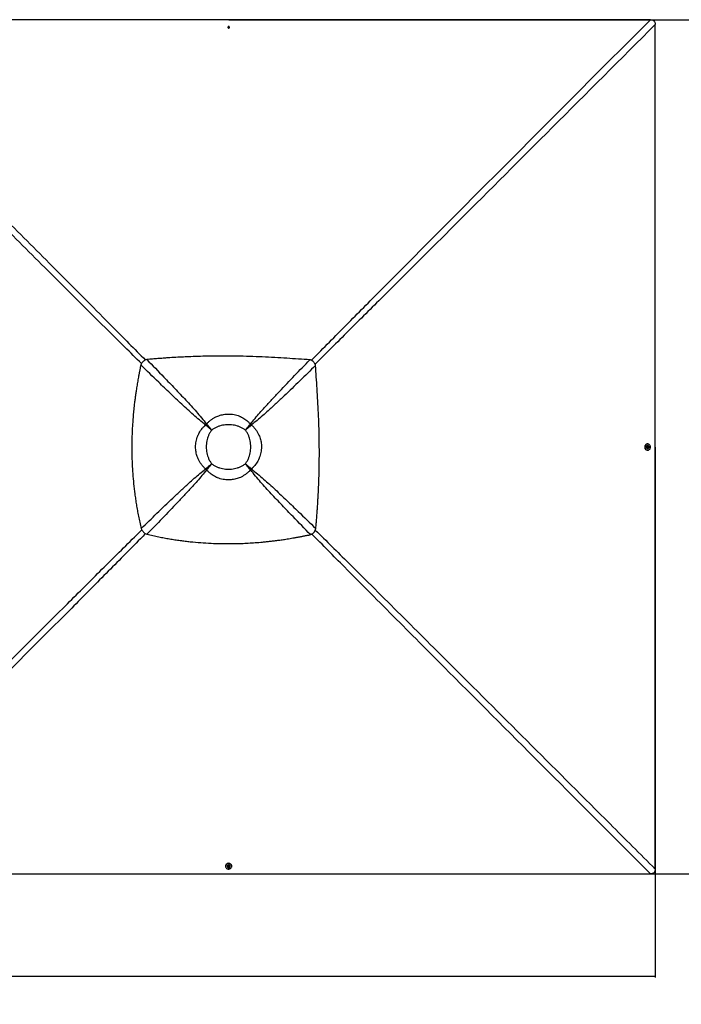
# Model space of a CAD drawing. Header units: millimetres. Extents: x 20 to 22981, y 40 to 19992.
# Tile 97 of 143: x 8251 to 12232, y 8615 to 14537. Entities that reach past the tile are written whole.
import ezdxf

# ---------------------------------------------------------------- set-up
doc = ezdxf.new("R2010")
doc.units = ezdxf.units.MM
doc.header["$LTSCALE"] = 2
doc.layers.add('COMPONENT_GEOMETRY', color=7, linetype='Continuous')
doc.styles.add('SLDTEXTSTYLE0', font='TXT', dxfattribs={"width": 0.75})
doc.dimstyles.new('SLDDIMSTYLE0', dxfattribs={"dimtxt": 100, "dimasz": 6.604, "dimexe": 0, "dimexo": 0.0625, "dimgap": 25, "dimtad": 0, "dimtih": 1, "dimtoh": 1, "dimdec": 0, "dimrnd": 1e-09, "dimzin": 12, "dimdsep": 46, "dimtxsty": 'SLDTEXTSTYLE0', "dimsah": 1, "dimcen": 0.09, "dimadec": 0, "dimazin": 3, "dimtfac": 1, "dimtdec": 0, "dimtofl": 0, "dimtmove": 0, "dimatfit": 3, "dimfxl": 1, "dimfrac": 2, "dimtolj": 1, "dimtzin": 12, "dimarcsym": 0})

# ---------------------------------------------------------------- blocks, each defined once
blk = doc.blocks.new('_D')
at = {"layer": 'COMPONENT_GEOMETRY', "color": 7}
for p, q in [((9509.2, 14536.8), (12800.3, 14536.8)), ((12793.9, 14536.8), (12793.9, 12132.6)), ((12593.9, 12112.3), (12563.4, 12112.3)), ((12563.4, 12112.3), (12563.4, 11953.5)), ((12994, 12112.3), (13024.5, 12112.3)), ((13024.5, 12112.3), (13024.5, 11953.5)), ((12563.4, 11953.5), (12593.9, 11953.5)), ((13024.5, 11953.5), (12994, 11953.5)), ((12793.9, 9399.7), (12793.9, 11803.9)), ((9509.2, 9399.7), (12800.3, 9399.7))]:
    blk.add_line(p, q, dxfattribs=at)
for points in [[(12793.9, 14536.8), (12792.9, 14530.2), (12795, 14530.2)], [(12793.9, 9399.7), (12795, 9406.3), (12792.9, 9406.3)]]:
    blk.add_solid(points, dxfattribs=at)
at = {"layer": 'COMPONENT_GEOMETRY', "color": 7, "char_height": 100, "attachment_point": 1, "style": 'SLDTEXTSTYLE0'}
for s, insert in [('8\'5.12"', (12593.9, 12082.5)), ('2569mm', (12521.2, 11932.8))]:
    blk.add_mtext(s, dxfattribs=dict(at, insert=insert))
blk = doc.blocks.new('_D_2')
at = {"layer": 'COMPONENT_GEOMETRY', "color": 7}
for p, q in [((1483.4, 11965.7), (1483.4, 8775.3)), ((12075.2, 11965.7), (12075.2, 8775.3)), ((6542.3, 8925.7), (6511.8, 8925.7)), ((6511.8, 8925.7), (6511.8, 8767)), ((7016.3, 8925.7), (7046.8, 8925.7)), ((7046.8, 8925.7), (7046.8, 8767)), ((1483.4, 8781.7), (6459.3, 8781.7)), ((6511.8, 8767), (6542.3, 8767)), ((7046.8, 8767), (7016.3, 8767)), ((12075.2, 8781.7), (7099.3, 8781.7))]:
    blk.add_line(p, q, dxfattribs=at)
for points in [[(1483.4, 8781.7), (1490, 8780.7), (1490, 8782.7)], [(12075.2, 8781.7), (12068.6, 8782.7), (12068.6, 8780.7)]]:
    blk.add_solid(points, dxfattribs=at)
at = {"layer": 'COMPONENT_GEOMETRY', "color": 7, "char_height": 100, "attachment_point": 1, "style": 'SLDTEXTSTYLE0'}
for s, insert in [('17\'4.50"', (6542.3, 8895.9)), ('5296mm', (6506.5, 8746.3))]:
    blk.add_mtext(s, dxfattribs=dict(at, insert=insert))

msp = doc.modelspace()

# ---------------------------------------------------------------- linework, layer by layer
at = {"color": 7, "linetype": 'Continuous', "lineweight": 25}
for p, q in [((9504.95, 14491.04), (9506.93, 14493.54)), ((9506.43, 14488.29), (9504.95, 14491.04)), ((9505.43, 14490.15), (9505.94, 14490.79)), ((9505.94, 14490.79), (9506.93, 14492.04)), ((9509.88, 14488.05), (9506.43, 14488.29)), ((9506.93, 14493.54), (9510.38, 14493.29)), ((9506.93, 14492.04), (9506.93, 14493.54)), ((9506.93, 14492.04), (9508.66, 14491.92)), ((9508.66, 14491.92), (9510.38, 14491.8)), ((9511.86, 14490.55), (9509.88, 14488.05)), ((9510.38, 14493.29), (9511.86, 14490.55)), ((9510.38, 14491.8), (9510.38, 14493.29)), ((9510.38, 14491.8), (9511.12, 14490.42)), ((9511.12, 14490.42), (9511.38, 14489.94)), ((10019.46, 12479.16), (10019.35, 12479.27)), ((9371.05, 12098.9), (9369.92, 12099.81)), ((9376.03, 12103.88), (9375.12, 12105.01)), ((9633.05, 12095.93), (9633.05, 12095.93)), ((9636.45, 12092.53), (9636.45, 12092.53)), ((9639.43, 12103.89), (9640.34, 12105.03)), ((9644.42, 12098.91), (9645.55, 12099.82)), ((9406.44, 12068.49), (9406.44, 12068.49)), ((9609.01, 12068.49), (9609.01, 12068.49)), ((12030, 11985.32), (12028.32, 11985.32)), ((12029.92, 11965.05), (12030.17, 11968.5)), ((12032.42, 11963.08), (12029.92, 11965.05)), ((12030.38, 11976.02), (12030.02, 11976.02)), ((12030.17, 11968.5), (12032.92, 11969.98)), ((12032.31, 11963.81), (12031.82, 11963.55)), ((12032.03, 11969.5), (12032.68, 11968.99)), ((12033.68, 11964.55), (12032.31, 11963.81)), ((12035.17, 11964.56), (12032.42, 11963.08)), ((12032.68, 11968.99), (12033.93, 11968.01)), ((12032.92, 11969.98), (12035.42, 11968.01)), ((12033.81, 11966.28), (12033.68, 11964.55)), ((12033.68, 11964.55), (12035.17, 11964.56)), ((12033.93, 11968.01), (12033.81, 11966.28)), ((12033.93, 11968.01), (12035.42, 11968.01)), ((12035.42, 11968.01), (12035.17, 11964.56)), ((12028.42, 11947.72), (12030.09, 11947.72)), ((12030.07, 11957.02), (12030.43, 11957.02)), ((9406.44, 11865.92), (9406.44, 11865.92)), ((9609.01, 11865.92), (9609.01, 11865.92)), ((9371.04, 11835.5), (9369.9, 11834.59)), ((9376.02, 11830.51), (9375.11, 11829.38)), ((9379, 11841.88), (9379, 11841.88)), ((9382.4, 11838.48), (9382.4, 11838.48)), ((9639.44, 11830.5), (9640.35, 11829.36)), ((9644.43, 11835.49), (9645.57, 11834.58)), ((8995.77, 11455.47), (8995.66, 11455.58)), ((9489.61, 9446.61), (9489.61, 9444.93)), ((9498.91, 9444.91), (9498.91, 9444.55)), ((9504.95, 9442.51), (9506.92, 9445.01)), ((9506.43, 9439.76), (9504.95, 9442.51)), ((9505.69, 9442.62), (9505.43, 9443.12)), ((9506.44, 9441.25), (9505.69, 9442.62)), ((9506.44, 9441.25), (9506.43, 9439.76)), ((9509.88, 9439.51), (9506.43, 9439.76)), ((9508.16, 9441.12), (9506.44, 9441.25)), ((9506.92, 9445.01), (9510.37, 9444.76)), ((9509.89, 9441), (9508.16, 9441.12)), ((9511.85, 9442.01), (9509.88, 9439.51)), ((9509.89, 9441), (9509.88, 9439.51)), ((9510.87, 9442.25), (9509.89, 9441)), ((9510.37, 9444.76), (9511.85, 9442.01)), ((9511.38, 9442.89), (9510.87, 9442.25)), ((9517.91, 9444.5), (9517.91, 9444.86)), ((9527.21, 9444.84), (9527.21, 9446.51))]:
    msp.add_line(p, q, dxfattribs=at)
at = {"color": 8, "linetype": 'Continuous', "lineweight": 25}
for p, q in [((9379.01, 12092.52), (9371.33, 12099.17)), ((9375.76, 12103.6), (9382.41, 12095.92)), ((9633.05, 12095.93), (9639.68, 12103.64)), ((9644.14, 12099.18), (9636.45, 12092.53)), ((9371.29, 11835.25), (9379, 11841.88)), ((9382.4, 11838.48), (9375.75, 11830.79)), ((9639.72, 11830.78), (9633.06, 11838.47)), ((9636.46, 11841.87), (9644.15, 11835.21))]:
    msp.add_line(p, q, dxfattribs=at)
at = {"color": 7, "linetype": 'Continuous', "lineweight": 25, "flags": 128}
for points in [[(9506.66, 14536.84), (8866.06, 14536.84), (8225.47, 14536.86), (7596.1, 14536.89), (7022.75, 14536.92)], [(12046.58, 14536.92), (11417.22, 14536.89), (10787.86, 14536.86), (10147.26, 14536.84), (9506.66, 14536.84)], [(9508.8, 14494.95), (9506.95, 14494.76), (9505.33, 14493.97), (9504.18, 14492.7), (9503.67, 14491.13), (9503.88, 14489.52), (9504.78, 14488.1), (9506.23, 14487.09), (9508.01, 14486.64), (9509.86, 14486.83), (9511.48, 14487.62), (9512.63, 14488.89), (9513.14, 14490.45), (9512.93, 14492.07), (9512.03, 14493.49), (9510.58, 14494.5), (9508.8, 14494.95)], [(9511.33, 14489.88), (9511.27, 14490.1), (9511.12, 14490.42)], [(12075.22, 11968.27), (12075.23, 12608.87), (12075.25, 13249.46), (12075.27, 13878.82), (12075.31, 14508.17)], [(12028.32, 11985.32), (12027.67, 11985.3), (12024.47, 11984.79), (12021.41, 11983.57), (12018.62, 11981.7), (12016.21, 11979.25), (12014.26, 11976.3), (12012.86, 11972.98), (12012.05, 11969.41), (12011.87, 11965.74), (12012.32, 11962.09), (12013.39, 11958.61), (12015.04, 11955.43), (12017.2, 11952.68), (12019.78, 11950.47), (12022.7, 11948.87), (12025.84, 11947.94), (12028.42, 11947.72)], [(12033.95, 11948.25), (12037, 11949.47), (12039.79, 11951.34), (12042.21, 11953.8), (12044.15, 11956.74), (12045.56, 11960.06), (12046.37, 11963.63), (12046.55, 11967.31), (12046.09, 11970.96), (12045.02, 11974.44), (12043.38, 11977.61), (12041.22, 11980.36), (12038.63, 11982.58), (12035.71, 11984.18), (12032.58, 11985.1), (12029.34, 11985.31), (12026.14, 11984.79), (12023.08, 11983.58), (12020.29, 11981.71), (12017.88, 11979.25), (12015.93, 11976.31), (12014.53, 11972.99), (12013.72, 11969.42), (12013.54, 11965.74), (12013.99, 11962.09), (12015.06, 11958.61), (12016.71, 11955.44), (12018.87, 11952.69), (12021.46, 11950.47), (12024.37, 11948.87), (12027.51, 11947.95), (12030.74, 11947.74), (12033.95, 11948.25)], [(12030.02, 11976.02), (12027.9, 11975.71), (12025.8, 11974.71), (12024.02, 11973.1), (12022.68, 11971.01), (12021.89, 11968.59), (12021.71, 11966.01), (12022.14, 11963.47), (12023.16, 11961.15), (12024.69, 11959.24), (12026.62, 11957.86), (12028.8, 11957.13), (12030.07, 11957.02)], [(12038.11, 11970.18), (12037.87, 11970.78), (12036.58, 11972.91), (12034.84, 11974.57), (12032.76, 11975.64), (12030.52, 11976.02), (12028.26, 11975.71), (12026.16, 11974.71), (12024.38, 11973.1), (12023.05, 11971.01), (12022.26, 11968.59), (12022.07, 11966.01), (12022.5, 11963.47), (12023.52, 11961.15), (12025.05, 11959.24), (12026.98, 11957.86), (12029.16, 11957.13), (12031.43, 11957.1), (12033.63, 11957.76), (12035.59, 11959.07), (12037.16, 11960.94), (12038.13, 11962.91)], [(12036.83, 11966.14), (12036.64, 11967.98), (12035.85, 11969.6), (12034.57, 11970.75), (12033.01, 11971.26), (12031.39, 11971.05), (12029.97, 11970.15), (12028.96, 11968.7), (12028.51, 11966.92), (12028.7, 11965.08), (12029.49, 11963.46), (12030.76, 11962.31), (12032.33, 11961.8), (12033.95, 11962.01), (12035.37, 11962.91), (12036.38, 11964.36), (12036.83, 11966.14)], [(12031.76, 11963.6), (12031.99, 11963.67), (12032.31, 11963.81)], [(12075.31, 9428.37), (12075.27, 10057.72), (12075.25, 10687.07), (12075.23, 11327.67), (12075.22, 11968.27)], [(9527.21, 9446.51), (9527.19, 9447.26), (9526.68, 9450.46), (9525.45, 9453.52), (9523.58, 9456.31), (9521.12, 9458.72), (9518.17, 9460.67), (9514.85, 9462.07), (9511.28, 9462.88), (9507.6, 9463.06), (9503.95, 9462.61), (9500.48, 9461.54), (9497.3, 9459.89), (9494.56, 9457.73), (9492.35, 9455.15), (9490.75, 9452.23), (9489.83, 9449.09), (9489.61, 9446.61)], [(9490.14, 9440.98), (9491.36, 9437.93), (9493.24, 9435.14), (9495.7, 9432.72), (9498.64, 9430.78), (9501.97, 9429.37), (9505.54, 9428.57), (9509.21, 9428.38), (9512.86, 9428.84), (9516.34, 9429.91), (9519.51, 9431.55), (9522.26, 9433.71), (9524.47, 9436.3), (9526.07, 9439.22), (9526.99, 9442.35), (9527.19, 9445.59), (9526.67, 9448.79), (9525.45, 9451.85), (9523.58, 9454.64), (9521.12, 9457.05), (9518.17, 9459), (9514.85, 9460.4), (9511.28, 9461.21), (9507.6, 9461.39), (9503.95, 9460.94), (9500.47, 9459.87), (9497.3, 9458.22), (9494.55, 9456.06), (9492.34, 9453.48), (9490.74, 9450.56), (9489.83, 9447.42), (9489.62, 9444.19), (9490.14, 9440.98)], [(9517.91, 9444.86), (9517.59, 9447.03), (9516.59, 9449.13), (9514.98, 9450.91), (9512.88, 9452.25), (9510.46, 9453.04), (9507.88, 9453.22), (9505.34, 9452.79), (9503.03, 9451.77), (9501.11, 9450.24), (9499.74, 9448.31), (9499.01, 9446.13), (9498.91, 9444.91)], [(9512.02, 9436.8), (9512.67, 9437.06), (9514.8, 9438.35), (9516.46, 9440.09), (9517.52, 9442.17), (9517.91, 9444.41), (9517.59, 9446.67), (9516.58, 9448.77), (9514.98, 9450.55), (9512.88, 9451.88), (9510.46, 9452.67), (9507.88, 9452.86), (9505.34, 9452.43), (9503.03, 9451.41), (9501.11, 9449.88), (9499.74, 9447.95), (9499.01, 9445.77), (9498.98, 9443.5), (9499.65, 9441.3), (9500.96, 9439.34), (9502.83, 9437.77), (9504.75, 9436.82)], [(9508.02, 9438.1), (9509.86, 9438.29), (9511.48, 9439.08), (9512.63, 9440.36), (9513.13, 9441.92), (9512.92, 9443.54), (9512.02, 9444.96), (9510.57, 9445.97), (9508.78, 9446.42), (9506.94, 9446.23), (9505.32, 9445.44), (9504.17, 9444.17), (9503.67, 9442.6), (9503.88, 9440.98), (9504.78, 9439.56), (9506.23, 9438.55), (9508.02, 9438.1)], [(9505.48, 9443.18), (9505.55, 9442.94), (9505.69, 9442.62)], [(6966.76, 9399.62), (7596.11, 9399.66), (8225.47, 9399.68), (8866.06, 9399.7), (9506.66, 9399.71)], [(9506.66, 9399.71), (10147.26, 9399.7), (10787.86, 9399.68), (11417.21, 9399.66), (12046.56, 9399.62)]]:
    msp.add_lwpolyline(points, dxfattribs=at)
at = {"color": 7, "linetype": 'Continuous', "lineweight": 25}
for centre, radius, start, end in [((9508.42, 14486.23), 10.63, 85.896882, 110.898483), ((9507.9, 14489.24), 2.5, 141.490505, 162.408142), ((9508.37, 14488.77), 3.17, 84.915321, 140.168942), ((9508.51, 14488.91), 3.02, 30.159324, 87.30967), ((9508.42, 14486.23), 10.63, 69.383271, 85.896882), ((9552, 11922.93), 253.85, 134.168895, 135.831105), ((9545.22, 11929.71), 242.81, 134.168895, 135.831105), ((9497.76, 11977.17), 165.55, 134.168895, 135.831105), ((9517.74, 11977.22), 165.49, 44.167458, 45.831732), ((9517.79, 11977.18), 165.49, 44.189925, 45.854375), ((9470.38, 11929.73), 242.71, 44.189925, 45.854375), ((9463.61, 11922.95), 253.75, 44.189925, 45.854375), ((12031.12, 11967.04), 2.5, 51.532823, 72.582935), ((12030.79, 11966.42), 3.02, 300.104404, 357.289948), ((12030.65, 11966.56), 3.16, 354.918237, 50.225388), ((12028.13, 11966.52), 10.63, 355.89078, 20.138614), ((12028.13, 11966.52), 10.63, 340.14474, 355.89078), ((9551.98, 12011.32), 253.75, 224.145625, 225.810075), ((9545.2, 12004.55), 242.71, 224.145625, 225.810075), ((9497.71, 11957.19), 165.49, 224.168268, 225.832542), ((9497.75, 11957.14), 165.49, 224.145625, 225.810075), ((9517.8, 11957.13), 165.42, 314.166692, 315.833308), ((9470.39, 12004.54), 242.62, 314.166692, 315.833308), ((9463.62, 12011.31), 253.65, 314.166692, 315.833308), ((9508.41, 9446.8), 10.63, 249.861386, 265.891314), ((9508.31, 9444.14), 3.02, 210.162125, 267.277605), ((9508.41, 9446.8), 10.63, 265.891314, 289.85526), ((9508.44, 9444.27), 3.16, 264.903399, 320.265117), ((9508.92, 9443.8), 2.5, 321.58858, 342.384701)]:
    msp.add_arc(centre, radius, start, end, dxfattribs=at)
at = {"color": 8, "linetype": 'Continuous', "lineweight": 25}
for points, knots in [([(10005.94, 12488.15), (10016.42, 12498.79), (10095.5, 12579.07), (10243.7, 12728.64), (10519.55, 13006.22), (11003.09, 13491.51), (11535.25, 14024.77), (11929.24, 14419.4), (12046.58, 14536.92)], [0, 0, 0, 0, 0.0155107, 0.1170381, 0.2185662, 0.4216235, 0.8277561, 1, 1, 1, 1]), ([(12075.31, 14508.17), (11868.66, 14301.5), (11474.38, 13907.17), (10941.53, 13374.65), (10545.97, 12979.82), (10268.62, 12703.73), (10119.2, 12555.42), (10039, 12476.28), (10028.39, 12465.8)], [0, 0, 0, 0, 0.3031431, 0.5783843, 0.7814463, 0.8829776, 0.9845092, 1, 1, 1, 1]), ([(8983.75, 12468.78), (8917.35, 12534.4), (8748.75, 12701.05), (8478.73, 12969.91), (8275.03, 13173.03), (8173.18, 13274.59)], [0, 0, 0, 0, 0.2451747, 0.6225869, 1, 1, 1, 1]), ([(8200.34, 13301.75), (8301.9, 13199.9), (8505.02, 12996.2), (8774.36, 12725.69), (8941.5, 12556.6), (9007.61, 12489.71)], [0, 0, 0, 0, 0.3767289, 0.7534584, 1, 1, 1, 1]), ([(6938.01, 9428.35), (7144.91, 9634.92), (7539.55, 10028.91), (8072.87, 10560.97), (8468.7, 10955.38), (8746.29, 11231.23), (8895.64, 11379.21), (8975.71, 11458.09), (8986.13, 11468.36)], [0, 0, 0, 0, 0.30334454, 0.57855855, 0.78167845, 0.88323868, 0.98479926, 1, 1, 1, 1]), ([(9008.66, 11446.06), (8998.34, 11435.61), (8919.36, 11355.57), (8771.2, 11206.31), (8495.11, 10928.96), (8011.15, 10444.1), (7478.52, 9911.31), (7084.19, 9517.03), (6966.76, 9399.62)], [0, 0, 0, 0, 0.0152625, 0.1168166, 0.2183712, 0.4214817, 0.8277205, 1, 1, 1, 1]), ([(12046.56, 9399.62), (11839.99, 9606.35), (11435.1, 10011.56), (10925.65, 10521.72), (10518.38, 10930.23), (10243.68, 11206.07), (10074.28, 11377.46), (10008.96, 11443.55)], [0, 0, 0, 0, 0.3037022, 0.5952803, 0.7492989, 0.9033177, 1, 1, 1, 1]), ([(10029.91, 11467.43), (10096.49, 11401.61), (10268.37, 11231.74), (10544.7, 10956.56), (11069.36, 10433.48), (11579.44, 9923.88), (11984.64, 9518.98), (12075.31, 9428.37)], [0, 0, 0, 0, 0.0973305, 0.2512385, 0.4051468, 0.866887, 1, 1, 1, 1])]:
    msp.add_open_spline(points, degree=3, knots=knots, dxfattribs=at)
at = {"color": 7, "linetype": 'Continuous', "lineweight": 25}
for points, knots in [([(12046.58, 14536.92), (12048.53, 14536.86), (12052.43, 14536.73), (12057.59, 14535.61), (12061.91, 14533.91), (12065.39, 14531.84), (12068.44, 14529.15), (12071.63, 14525.07), (12073.9, 14519.8), (12075.14, 14513.74), (12075.25, 14510.03), (12075.31, 14508.17)], [0, 0, 0, 0, 0.1264222, 0.2525718, 0.339466, 0.4262581, 0.513661, 0.6010777, 0.7596734, 0.8797284, 1, 1, 1, 1]), ([(9997.21, 12491.13), (9974.37, 12492.66), (9927.97, 12495.76), (9857.37, 12500.42), (9784.85, 12504.77), (9710.6, 12508.57), (9634.66, 12511.54), (9565.78, 12513.27), (9504.16, 12514.01), (9449.99, 12514.06), (9394.67, 12513.48), (9337.97, 12512.22), (9284.97, 12510.41), (9235.61, 12508.22), (9189.78, 12505.78), (9148.89, 12503.23), (9113.07, 12500.74), (9082.42, 12498.44), (9050, 12495.84), (9027.75, 12493.89), (9016.2, 12492.87)], [0, 0, 0, 0, 0.0699474, 0.1421134, 0.216098, 0.2918514, 0.3691691, 0.4481615, 0.502253, 0.5573434, 0.6135897, 0.6711755, 0.730548, 0.7755281, 0.8220901, 0.8707305, 0.900633, 0.9317723, 0.9646054, 1, 1, 1, 1]), ([(8979.96, 12460.77), (8979.51, 12458.63), (8978.52, 12453.91), (8976.92, 12446.21), (8975.09, 12437.26), (8973.18, 12427.74), (8971.37, 12418.58), (8969.77, 12410.32), (8968.44, 12403.34), (8967.29, 12397.28), (8966.31, 12392.01), (8964.66, 12383.08), (8962.47, 12370.91), (8959.68, 12354.86), (8957.04, 12339.06), (8954.48, 12323.15), (8951.55, 12304.16), (8948.36, 12282.26), (8945.02, 12257.55), (8941.33, 12228), (8937.52, 12193.63), (8933.86, 12154.57), (8930.63, 12112.61), (8928.04, 12067.57), (8926.3, 12019.29), (8925.62, 11971.78), (8925.98, 11920.5), (8927.71, 11865.2), (8931.23, 11805.58), (8936.48, 11745.45), (8942.43, 11694.35), (8948.31, 11652.2), (8953.49, 11619.03), (8959.35, 11585.07), (8966.03, 11550.09), (8973.61, 11513.67), (8979.36, 11488.98), (8982.33, 11476.28)], [0, 0, 0, 0, 0.0066311, 0.0145572, 0.0237908, 0.0342333, 0.0438975, 0.0520343, 0.0596436, 0.0653695, 0.0706973, 0.0758489, 0.0927927, 0.108069, 0.1250911, 0.1412089, 0.1567762, 0.1831699, 0.208079, 0.2321399, 0.2731666, 0.3125487, 0.3506768, 0.4003262, 0.4488408, 0.4965961, 0.5438675, 0.6037328, 0.6637148, 0.7243033, 0.7860831, 0.8191459, 0.8529282, 0.8875307, 0.9233335, 0.960579, 1, 1, 1, 1]), ([(9016.2, 12492.87), (9012.37, 12491.66), (9006.47, 12489.8), (8999.27, 12485.65), (8994.11, 12481.79), (8989.48, 12477.24), (8985.56, 12472.14), (8982.32, 12466.63), (8980.76, 12462.75), (8979.96, 12460.77)], [0, 0, 0, 0, 0.2383638, 0.3663808, 0.4913272, 0.6205367, 0.7504462, 0.8732427, 1, 1, 1, 1]), ([(9369.92, 12099.81), (9357.45, 12109.64), (9332.52, 12129.31), (9296.61, 12160.49), (9261.11, 12192.23), (9214.3, 12235.31), (9156.38, 12289.94), (9074.37, 12368.69), (9015.74, 12425.88), (8979.96, 12460.77)], [0, 0, 0, 0, 0.0895505, 0.1791159, 0.2688698, 0.3586256, 0.5384695, 0.7183323, 1, 1, 1, 1]), ([(9016.2, 12492.87), (9050.42, 12457.79), (9106.86, 12399.91), (9184.84, 12318.7), (9239.38, 12260.88), (9282.43, 12214.12), (9314.22, 12178.57), (9345.5, 12142.56), (9365.25, 12117.53), (9375.12, 12105.01)], [0, 0, 0, 0, 0.277695, 0.4581314, 0.6385805, 0.7288749, 0.8191674, 0.9095913, 1, 1, 1, 1]), ([(9640.34, 12105.03), (9649.34, 12116.49), (9667.35, 12139.43), (9695.8, 12172.52), (9729.7, 12210.58), (9769.13, 12253.57), (9829.2, 12317.45), (9905.18, 12396.68), (9966.54, 12459.65), (9997.21, 12491.13)], [0, 0, 0, 0, 0.0830759, 0.1661805, 0.249283, 0.3742529, 0.4992254, 0.7496044, 1, 1, 1, 1]), ([(10031.33, 12457.01), (9999.95, 12426.38), (9937.17, 12365.11), (9858.16, 12289.19), (9794.4, 12229.13), (9751.39, 12189.6), (9713.28, 12155.58), (9680.07, 12126.98), (9657.06, 12108.87), (9645.55, 12099.82)], [0, 0, 0, 0, 0.2498244, 0.4996596, 0.6246518, 0.7496414, 0.8331026, 0.9165658, 1, 1, 1, 1]), ([(10019.35, 12479.27), (10018.27, 12480.28), (10016.12, 12482.29), (10012.52, 12484.84), (10008.26, 12487.28), (10003.17, 12489.51), (9999.23, 12490.58), (9997.21, 12491.13)], [0, 0, 0, 0, 0.1744124, 0.3467131, 0.5184953, 0.7532276, 1, 1, 1, 1]), ([(10031.33, 12457.01), (10030.98, 12458.37), (10030.28, 12461.03), (10028.88, 12464.86), (10026.86, 12469.26), (10023.93, 12474.22), (10020.96, 12477.5), (10019.46, 12479.16)], [0, 0, 0, 0, 0.1652591, 0.3248597, 0.4794964, 0.7365719, 1, 1, 1, 1]), ([(10033.07, 11476.03), (10034.02, 11486.74), (10035.84, 11507.44), (10038.28, 11537.63), (10040.46, 11566.24), (10042.41, 11593.69), (10044.16, 11620.27), (10045.73, 11646.11), (10047.53, 11678.1), (10049.39, 11715.99), (10051.16, 11759.63), (10052.65, 11806.78), (10053.74, 11857.48), (10054.28, 11911.75), (10054.21, 11964.92), (10053.47, 12025.89), (10051.75, 12094.45), (10048.78, 12170.39), (10044.98, 12244.64), (10040.63, 12317.17), (10035.97, 12387.76), (10032.86, 12434.17), (10031.33, 12457.01)], [0, 0, 0, 0, 0.032848, 0.0634837, 0.0925205, 0.1204906, 0.147532, 0.1738828, 0.199574, 0.2453768, 0.2897483, 0.3329773, 0.3894376, 0.4446269, 0.4987034, 0.5518212, 0.6308141, 0.7081334, 0.7838893, 0.8578773, 0.9300475, 1, 1, 1, 1]), ([(9375.12, 12105.01), (9378.91, 12109), (9386.51, 12117), (9399.26, 12127.82), (9413.05, 12137.64), (9425.61, 12144.88), (9437.83, 12150.77), (9449.56, 12155.48), (9463.38, 12159.75), (9477.69, 12162.89), (9492.54, 12164.85), (9508.12, 12165.54), (9524.32, 12164.77), (9540.95, 12162.37), (9557.54, 12158.31), (9570.24, 12153.82), (9582.04, 12148.75), (9592.98, 12143.24), (9606.23, 12135.07), (9618.88, 12125.67), (9630.34, 12115.63), (9637.16, 12108.4), (9640.34, 12105.03)], [0, 0, 0, 0, 0.0549654, 0.1103337, 0.1670482, 0.224263, 0.2551231, 0.3027014, 0.3506043, 0.3995436, 0.4488461, 0.5000386, 0.5550193, 0.6105173, 0.6676717, 0.7254012, 0.744923, 0.7961467, 0.8477565, 0.9005364, 0.9536985, 1, 1, 1, 1]), ([(9369.9, 11834.59), (9365.92, 11838.38), (9357.92, 11845.97), (9347.1, 11858.73), (9337.28, 11872.52), (9330.04, 11885.07), (9324.16, 11897.29), (9319.45, 11909.02), (9315.18, 11922.84), (9312.04, 11937.15), (9310.08, 11952), (9309.39, 11967.57), (9310.16, 11983.77), (9312.56, 12000.41), (9316.62, 12017), (9321.11, 12029.7), (9326.18, 12041.5), (9331.69, 12052.44), (9339.86, 12065.69), (9349.27, 12078.34), (9359.31, 12089.8), (9366.55, 12096.63), (9369.92, 12099.81)], [0, 0, 0, 0, 0.0549654, 0.1103338, 0.1670488, 0.2242641, 0.2550707, 0.3026498, 0.3505537, 0.399494, 0.4487973, 0.4999722, 0.5549529, 0.610451, 0.6676055, 0.7253351, 0.7448706, 0.7960986, 0.8477126, 0.900497, 0.9536637, 1, 1, 1, 1]), ([(9406.44, 12068.49), (9402.23, 12072.06), (9393.85, 12079.15), (9381.55, 12089.7), (9373.78, 12096.45), (9369.92, 12099.81)], [0, 0, 0, 0, 0.3362917, 0.6695387, 1, 1, 1, 1]), ([(9406.44, 12068.49), (9402.36, 12071.95), (9394.24, 12078.84), (9382.33, 12089.09), (9374.8, 12095.64), (9371.05, 12098.9)], [0, 0, 0, 0, 0.3362927, 0.6695399, 1, 1, 1, 1]), ([(9375.12, 12105.01), (9378.48, 12101.15), (9385.23, 12093.38), (9395.78, 12081.08), (9402.87, 12072.7), (9406.44, 12068.49)], [0, 0, 0, 0, 0.3304613, 0.6637083, 1, 1, 1, 1]), ([(9376.03, 12103.88), (9379.29, 12100.13), (9385.84, 12092.6), (9396.09, 12080.69), (9402.98, 12072.57), (9406.44, 12068.49)], [0, 0, 0, 0, 0.3304601, 0.6637073, 1, 1, 1, 1]), ([(9609.01, 12068.49), (9604.15, 12072), (9594.42, 12079.02), (9578.31, 12087.15), (9561.41, 12093.53), (9543.84, 12097.97), (9525.88, 12100.61), (9507.73, 12101.49), (9489.59, 12100.62), (9471.62, 12097.97), (9454.05, 12093.53), (9437.15, 12087.15), (9421.04, 12079.02), (9411.3, 12072), (9406.44, 12068.49)], [0, 0, 0, 0, 0.0828307, 0.1660046, 0.2489163, 0.332505, 0.4163309, 0.4999634, 0.5835994, 0.6674288, 0.7510208, 0.8339534, 0.9171485, 1, 1, 1, 1]), ([(9609.01, 12068.49), (9612.58, 12072.7), (9619.68, 12081.09), (9630.23, 12093.39), (9636.98, 12101.16), (9640.34, 12105.03)], [0, 0, 0, 0, 0.33629322, 0.66954017, 1, 1, 1, 1]), ([(9609.01, 12068.49), (9612.48, 12072.57), (9619.37, 12080.7), (9629.62, 12092.61), (9636.17, 12100.14), (9639.43, 12103.89)], [0, 0, 0, 0, 0.3362943, 0.6695413, 1, 1, 1, 1]), ([(9645.55, 12099.82), (9641.68, 12096.46), (9633.91, 12089.71), (9621.61, 12079.16), (9613.23, 12072.06), (9609.01, 12068.49)], [0, 0, 0, 0, 0.3304655, 0.6637123, 1, 1, 1, 1]), ([(9644.41, 12098.9), (9640.66, 12095.64), (9633.13, 12089.1), (9621.22, 12078.85), (9613.09, 12071.95), (9609.01, 12068.49)], [0, 0, 0, 0, 0.3304643, 0.6637113, 1, 1, 1, 1]), ([(9645.55, 12099.82), (9649.54, 12096.03), (9657.54, 12088.44), (9668.36, 12075.69), (9678.19, 12061.9), (9685.43, 12049.34), (9691.33, 12037.11), (9696.04, 12025.37), (9700.31, 12011.55), (9703.45, 11997.24), (9705.4, 11982.39), (9706.09, 11966.81), (9705.32, 11950.61), (9702.93, 11933.98), (9698.87, 11917.39), (9694.38, 11904.69), (9689.31, 11892.89), (9683.8, 11881.95), (9675.63, 11868.7), (9666.23, 11856.06), (9656.19, 11844.59), (9648.94, 11837.76), (9645.57, 11834.58)], [0, 0, 0, 0, 0.0549575, 0.110318, 0.1670243, 0.224231, 0.2551609, 0.3027292, 0.3506222, 0.3995513, 0.4488435, 0.5000386, 0.5550115, 0.6105017, 0.6676482, 0.7253698, 0.7448852, 0.7960994, 0.8476997, 0.90047, 0.9536225, 1, 1, 1, 1]), ([(9406.44, 12068.49), (9402.93, 12063.63), (9395.91, 12053.89), (9387.78, 12037.78), (9381.4, 12020.88), (9376.96, 12003.31), (9374.31, 11985.34), (9373.44, 11967.2), (9374.32, 11949.05), (9376.96, 11931.09), (9381.4, 11913.52), (9387.78, 11896.62), (9395.91, 11880.51), (9402.93, 11870.78), (9406.44, 11865.92)], [0, 0, 0, 0, 0.0828515, 0.1660466, 0.2489792, 0.3325712, 0.4164006, 0.5000366, 0.5836691, 0.667495, 0.7510837, 0.8339954, 0.9171693, 1, 1, 1, 1]), ([(9609.01, 11865.92), (9612.52, 11870.78), (9619.54, 11880.51), (9627.67, 11896.63), (9634.05, 11913.52), (9638.48, 11931.09), (9641.13, 11949.06), (9642, 11967.2), (9641.13, 11985.34), (9638.49, 12003.3), (9634.05, 12020.87), (9627.67, 12037.77), (9619.54, 12053.89), (9612.52, 12063.63), (9609.01, 12068.49)], [0, 0, 0, 0, 0.0828376, 0.1660188, 0.2489376, 0.3325193, 0.4163379, 0.4999634, 0.5835923, 0.6674145, 0.7509995, 0.8339392, 0.9171415, 1, 1, 1, 1]), ([(9369.9, 11834.59), (9373.77, 11837.95), (9381.54, 11844.7), (9393.84, 11855.25), (9402.23, 11862.35), (9406.44, 11865.92)], [0, 0, 0, 0, 0.3304598, 0.6637068, 1, 1, 1, 1]), ([(9371.04, 11835.5), (9374.79, 11838.76), (9382.32, 11845.31), (9394.23, 11855.56), (9402.36, 11862.45), (9406.44, 11865.92)], [0, 0, 0, 0, 0.3304587, 0.6637057, 1, 1, 1, 1]), ([(9406.44, 11865.92), (9402.87, 11861.7), (9395.77, 11853.32), (9385.22, 11841.02), (9378.47, 11833.25), (9375.11, 11829.38)], [0, 0, 0, 0, 0.3362877, 0.6695345, 1, 1, 1, 1]), ([(9406.44, 11865.92), (9402.98, 11861.84), (9396.08, 11853.71), (9385.84, 11841.8), (9379.29, 11834.27), (9376.03, 11830.52)], [0, 0, 0, 0, 0.3362888, 0.6695357, 1, 1, 1, 1]), ([(9406.44, 11865.92), (9411.3, 11862.41), (9421.04, 11855.39), (9437.16, 11847.26), (9454.06, 11840.88), (9471.63, 11836.44), (9489.59, 11833.8), (9507.73, 11832.93), (9525.87, 11833.8), (9543.84, 11836.45), (9561.41, 11840.88), (9578.3, 11847.26), (9594.42, 11855.39), (9604.15, 11862.41), (9609.01, 11865.92)], [0, 0, 0, 0, 0.0828585, 0.1660608, 0.2490005, 0.3325855, 0.4164077, 0.5000366, 0.5836621, 0.6674807, 0.7510624, 0.8339812, 0.9171624, 1, 1, 1, 1]), ([(9640.35, 11829.36), (9636.99, 11833.23), (9630.24, 11841.01), (9619.68, 11853.31), (9612.58, 11861.7), (9609.01, 11865.92)], [0, 0, 0, 0, 0.3304639, 0.6637107, 1, 1, 1, 1]), ([(9609.01, 11865.92), (9613.23, 11862.35), (9621.62, 11855.25), (9633.92, 11844.69), (9641.7, 11837.94), (9645.57, 11834.58)], [0, 0, 0, 0, 0.3362893, 0.669536, 1, 1, 1, 1]), ([(9609.01, 11865.92), (9613.1, 11862.45), (9621.23, 11855.56), (9633.14, 11845.3), (9640.68, 11838.75), (9644.43, 11835.49)], [0, 0, 0, 0, 0.33629034, 0.66953719, 1, 1, 1, 1]), ([(9639.44, 11830.5), (9636.18, 11834.25), (9629.63, 11841.79), (9619.37, 11853.7), (9612.48, 11861.83), (9609.01, 11865.92)], [0, 0, 0, 0, 0.3304628, 0.6637096, 1, 1, 1, 1]), ([(8982.33, 11476.28), (9013.86, 11507.01), (9076.94, 11568.47), (9156.32, 11644.63), (9220.37, 11704.88), (9263.58, 11744.53), (9301.87, 11778.66), (9335.22, 11807.35), (9358.34, 11825.51), (9369.9, 11834.59)], [0, 0, 0, 0, 0.2498248, 0.4996602, 0.6246523, 0.7496417, 0.8331029, 0.916566, 1, 1, 1, 1]), ([(9375.11, 11829.38), (9366.06, 11817.88), (9347.96, 11794.87), (9319.37, 11761.68), (9285.31, 11723.51), (9245.67, 11680.39), (9185.31, 11616.32), (9108.96, 11536.87), (9047.31, 11473.71), (9016.48, 11442.13)], [0, 0, 0, 0, 0.0830755, 0.1661799, 0.2492822, 0.3742524, 0.4992252, 0.7496044, 1, 1, 1, 1]), ([(9640.35, 11829.36), (9636.57, 11825.38), (9628.97, 11817.37), (9616.22, 11806.56), (9602.43, 11796.73), (9589.87, 11789.49), (9577.65, 11783.6), (9565.91, 11778.89), (9552.09, 11774.62), (9537.78, 11771.48), (9522.93, 11769.53), (9507.36, 11768.84), (9491.16, 11769.61), (9474.52, 11772), (9457.93, 11776.06), (9445.23, 11780.55), (9433.43, 11785.62), (9422.49, 11791.13), (9409.24, 11799.3), (9396.6, 11808.71), (9385.12, 11818.75), (9378.3, 11826), (9375.11, 11829.38)], [0, 0, 0, 0, 0.0549576, 0.1103181, 0.1670249, 0.2242321, 0.2551085, 0.3026777, 0.3505716, 0.3995016, 0.4487947, 0.4999722, 0.5549451, 0.6104354, 0.6675819, 0.7253037, 0.7448328, 0.7960513, 0.8476559, 0.9004307, 0.9535877, 1, 1, 1, 1]), ([(10000.95, 11439.76), (9965.81, 11475.79), (9908.52, 11534.53), (9829.82, 11616.51), (9775.5, 11674.1), (9732.64, 11720.68), (9700.99, 11756.1), (9669.85, 11791.97), (9650.18, 11816.9), (9640.35, 11829.36)], [0, 0, 0, 0, 0.2839175, 0.4627989, 0.6416931, 0.7312098, 0.8207246, 0.9103698, 1, 1, 1, 1]), ([(9645.57, 11834.58), (9657.98, 11824.79), (9682.82, 11805.2), (9718.59, 11774.16), (9753.95, 11742.56), (9800.57, 11699.67), (9858.26, 11645.26), (9939.65, 11567.13), (9997.74, 11510.49), (10033.07, 11476.03)], [0, 0, 0, 0, 0.0897639, 0.1795426, 0.2695103, 0.35948, 0.5397535, 0.7200459, 1, 1, 1, 1]), ([(8982.33, 11476.28), (8983.12, 11474.39), (8984.68, 11470.66), (8987.76, 11465.3), (8991.34, 11460.19), (8994.22, 11457.11), (8995.66, 11455.58)], [0, 0, 0, 0, 0.24854799, 0.49102033, 0.74673687, 1, 1, 1, 1]), ([(8995.77, 11455.47), (8997.3, 11454.04), (9000.38, 11451.16), (9007.14, 11446.33), (9012.77, 11443.8), (9016.48, 11442.13)], [0, 0, 0, 0, 0.253108, 0.5086806, 1, 1, 1, 1]), ([(9016.48, 11442.13), (9028.61, 11439.29), (9052.23, 11433.78), (9087.08, 11426.49), (9120.59, 11420.02), (9153.14, 11414.31), (9184.92, 11409.25), (9216.14, 11404.77), (9246.9, 11400.82), (9288.2, 11396.15), (9340.04, 11391.45), (9402.55, 11387.63), (9457.37, 11385.88), (9504.77, 11385.47), (9544.95, 11385.85), (9585.6, 11386.98), (9626.93, 11388.88), (9669.19, 11391.61), (9705.54, 11394.65), (9735.88, 11397.62), (9760.08, 11400.24), (9785.03, 11403.21), (9810.95, 11406.58), (9833.79, 11409.8), (9853.45, 11412.75), (9869.75, 11415.31), (9886.88, 11418.11), (9900.81, 11420.49), (9911.46, 11422.36), (9918.56, 11423.63), (9926.07, 11424.99), (9934.05, 11426.46), (9941.62, 11427.88), (9949.18, 11429.32), (9957.09, 11430.85), (9966.43, 11432.68), (9976.29, 11434.66), (9985.68, 11436.58), (9993.77, 11438.25), (9998.71, 11439.29), (10000.95, 11439.76)], [0, 0, 0, 0, 0.0376744, 0.0733454, 0.1076573, 0.1408366, 0.173241, 0.2049401, 0.2361659, 0.266948, 0.3305396, 0.3934096, 0.4561274, 0.4962194, 0.5366209, 0.577492, 0.6190796, 0.6616072, 0.7054231, 0.7292998, 0.7537277, 0.7789877, 0.8052209, 0.8327103, 0.8486975, 0.865302, 0.8825876, 0.9011495, 0.9080222, 0.915265, 0.9229518, 0.9310783, 0.93979, 0.9462363, 0.9543523, 0.9641226, 0.9750181, 0.9847567, 0.9930794, 1, 1, 1, 1]), ([(10000.95, 11439.76), (10002.92, 11440.56), (10006.8, 11442.12), (10012.3, 11445.35), (10017.4, 11449.27), (10021.46, 11453.39), (10024.56, 11457.33), (10026.9, 11460.92), (10030.22, 11466.97), (10031.87, 11472.19), (10033.07, 11476.03)], [0, 0, 0, 0, 0.1264787, 0.2490105, 0.3787287, 0.507737, 0.5912047, 0.6758374, 0.7620547, 1, 1, 1, 1]), ([(12075.31, 9428.37), (12075.25, 9426.44), (12075.12, 9422.53), (12074.01, 9417.38), (12072.3, 9413.04), (12070.24, 9409.57), (12067.55, 9406.5), (12063.47, 9403.31), (12058.2, 9401.03), (12052.14, 9399.8), (12048.43, 9399.68), (12046.56, 9399.62)], [0, 0, 0, 0, 0.125074, 0.2528462, 0.338625, 0.426559, 0.5124713, 0.6014208, 0.7600165, 0.8786617, 1, 1, 1, 1])]:
    msp.add_open_spline(points, degree=3, knots=knots, dxfattribs=at)

# ---------------------------------------------------------------- dimensions: what is measured, and where the dimension line sits
at = {"layer": 'COMPONENT_GEOMETRY', "color": 7}
dim = msp.add_linear_dim(base=(12793.94, 9399.71), p1=(9506.66, 14536.84), p2=(9506.66, 9399.71), angle=90, dimstyle='SLDDIMSTYLE0', dxfattribs=at)
dim.commit()
dim.dimension.update_dxf_attribs({"geometry": '_D', "text_midpoint": (12793.94, 11968.27), "dimtype": 160})
dim = msp.add_linear_dim(base=(12075.22, 8781.69), p1=(1483.35, 11968.27), p2=(12075.22, 11968.27), dimstyle='SLDDIMSTYLE0', dxfattribs=at)
dim.commit()
dim.dimension.update_dxf_attribs({"geometry": '_D_2', "text_midpoint": (6779.29, 8781.69), "dimtype": 160})

doc.saveas('drawing.dxf')
